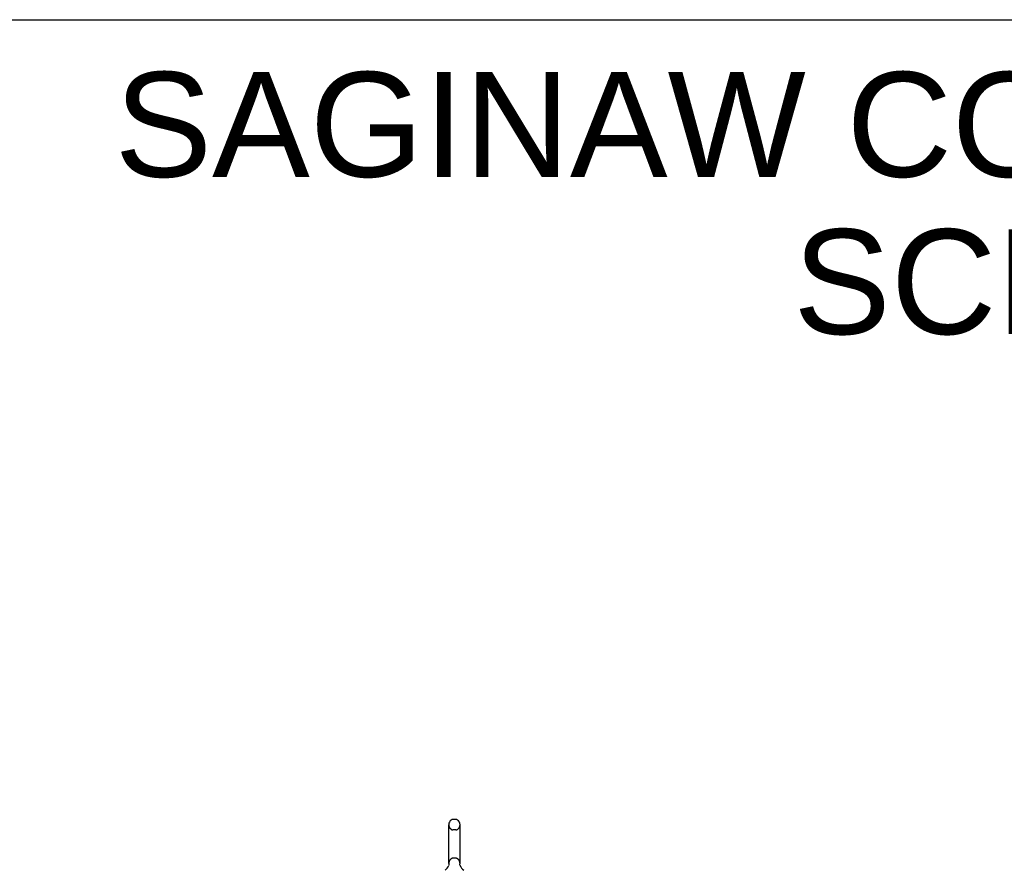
# Model space of a CAD drawing. Header units: inches. Extents: x 0 to 232, y 0 to 150.
# Tile 29 of 31: x 112 to 154, y 113 to 150. Entities that reach past the tile are written whole.
import ezdxf

# ---------------------------------------------------------------- set-up
doc = ezdxf.new("R2010")
doc.units = ezdxf.units.IN
doc.header["$LTSCALE"] = 12.750417
doc.header["$MEASUREMENT"] = 0
doc.linetypes.add('HIDDEN', pattern=[0.2, 0.1, -0.1])
doc.layers.get('0').update_dxf_attribs({"linetype": 'CONTINUOUS'})
doc.layers.add('DEFAULT_2', color=8, linetype='HIDDEN')
doc.layers.add('DIMENSIONS', color=7, linetype='CONTINUOUS')
doc.styles.get("Standard").update_dxf_attribs({"font": 'arial.ttf'})

msp = doc.modelspace()

# ---------------------------------------------------------------- linework, layer by layer
at = {"color": 7, "linetype": 'Continuous'}
for p, q in [((0, 150.005), (231.826, 150.005)), ((130.479, 115.664), (130.351, 115.664)), ((130.174, 113.778), (130.174, 115.441)), ((130.657, 113.778), (130.657, 115.441)), ((130.176, 113.742), (130.177, 113.738)), ((130.177, 113.709), (130.176, 113.704)), ((130.177, 113.738), (130.177, 113.734)), ((130.177, 113.734), (130.178, 113.73)), ((130.178, 113.717), (130.177, 113.713)), ((130.177, 113.713), (130.177, 113.709)), ((130.178, 113.73), (130.178, 113.726)), ((130.178, 113.726), (130.178, 113.721)), ((130.178, 113.721), (130.178, 113.717)), ((130.652, 113.726), (130.653, 113.73)), ((130.652, 113.721), (130.652, 113.726)), ((130.653, 113.717), (130.652, 113.721)), ((130.653, 113.734), (130.653, 113.738)), ((130.653, 113.713), (130.653, 113.717)), ((130.653, 113.709), (130.653, 113.713)), ((130.654, 113.705), (130.653, 113.709))]:
    msp.add_line(p, q, dxfattribs=at)
msp.add_lwpolyline([(130.653, 113.73), (130.653, 113.734), (130.653, 113.738), (130.654, 113.742)], dxfattribs=at)
for centre, radius, start, end in [((130.415, 115.441), 0.241, 123.1848, 180), ((130.351, 115.539), 0.125, 90, 123.1848), ((130.479, 115.539), 0.125, 56.8152, 90), ((130.415, 115.441), 0.241, 0, 56.8152), ((130.415, 113.778), 0.241, 180, 188.65), ((130.415, 113.778), 0.241, 351.35, 360), ((129.714, 113.885), 0.5, 306.7414, 337.1842), ((131.116, 113.885), 0.5, 202.8158, 233.2586)]:
    msp.add_arc(centre, radius, start, end, dxfattribs=at)
at = {"layer": 'DEFAULT_2', "color": 8, "linetype": 'HIDDEN'}
for p, q in [((130.479, 115.219), (130.351, 115.219)), ((130.479, 114.001), (130.351, 114.001))]:
    msp.add_line(p, q, dxfattribs=at)
for centre, radius, start, end in [((130.415, 115.441), 0.241, 180, 236.8152), ((130.351, 115.344), 0.125, 236.8152, 270), ((130.479, 115.344), 0.125, 270, 303.1848), ((130.415, 115.441), 0.241, 303.1848, 360), ((130.415, 113.778), 0.241, 123.1848, 180), ((130.351, 113.876), 0.125, 90, 123.1848), ((130.479, 113.876), 0.125, 56.8152, 90), ((130.415, 113.778), 0.241, 0, 56.8152)]:
    msp.add_arc(centre, radius, start, end, dxfattribs=at)

# ---------------------------------------------------------------- texts
at = {"layer": 'DIMENSIONS', "color": 2, "linetype": 'Continuous', "insert": (172.747, 147.758), "char_height": 4.50015, "width": 113.65799, "attachment_point": 2, "line_spacing_factor": 0.9}
msp.add_mtext('SAGINAW CONTROL & ENGINEERING\\PSCE-60XEL6118LP', dxfattribs=at)

doc.saveas('drawing.dxf')
